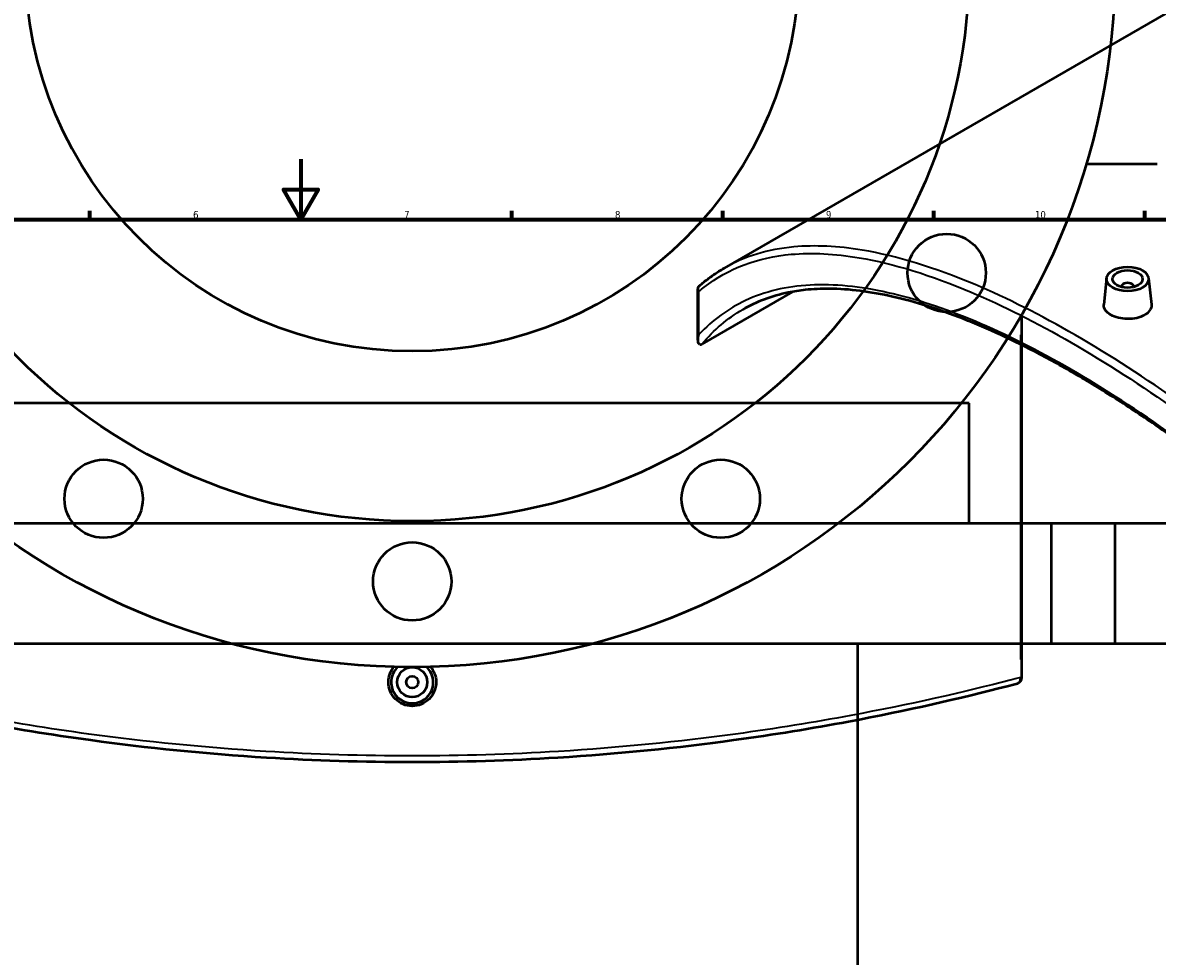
# Model space of a CAD drawing. Header units: millimetres. Extents: x -634 to 1175, y -305 to 962.
# Tile 9 of 13: x 328 to 705, y 329 to 639. Entities that reach past the tile are written whole.
import ezdxf

# ---------------------------------------------------------------- set-up
doc = ezdxf.new("R2010")
doc.units = ezdxf.units.MM
for name, color, linetype, lineweight in [('Border (ANSI)', 7, 'Continuous', 70), ('Dimension (ANSI)', 7, 'Continuous', 25), ('Visible (ANSI)', 7, 'Continuous', 50), ('Visible Narrow (ANSI)', 7, 'Continuous', 35)]:
    doc.layers.add(name, color=color, linetype=linetype, lineweight=lineweight)
doc.styles.add('Note Text (ANSI)', font='tahoma.ttf')
doc.dimstyles.new('Default - mm (ANSI)', dxfattribs={"dimtxt": 2.4, "dimasz": 2.5, "dimexe": 3.175, "dimexo": 1.6002, "dimgap": 0.8, "dimtad": 0, "dimtoh": 1, "dimdec": 0, "dimrnd": 1e-08, "dimzin": 4, "dimdsep": 46, "dimtxsty": 'Note Text (ANSI)', "dimcen": 0.09, "dimdle": 10, "dimclrd": 256, "dimclre": 256, "dimclrt": 5, "dimadec": 1, "dimazin": 1, "dimtfac": 1.27, "dimtofl": 0, "dimtmove": 0, "dimatfit": 3, "dimfxl": 1, "dimtolj": 1, "dimtzin": 4, "dimlwd": -1, "dimlwe": -1, "dimarcsym": 0})

# ---------------------------------------------------------------- blocks, each defined once
blk = doc.blocks.new('Borders Default Border')
at = {"layer": 'Border (ANSI)'}
for p, q in [((350.42, 574), (350.42, 576.8)), ((490.58, 574), (490.58, 576.8)), ((560.67, 574), (560.67, 576.8)), ((630.75, 574), (630.75, 576.8)), ((700.83, 574), (700.83, 576.8))]:
    blk.add_line(p, q, dxfattribs=at)
at = {"layer": 'Border (ANSI)', "flags": 128}
for points in [[(420.5, 594), (420.5, 574), (414.73, 584), (426.27, 584), (420.5, 574)], [(20, 20), (20, 574), (821, 574), (821, 20), (20, 20)]]:
    blk.add_lwpolyline(points, dxfattribs=at)
at = {"layer": 'Border (ANSI)', "color": 5, "true_color": 0x0000ff, "char_height": 2.4, "attachment_point": 7, "style": 'Note Text (ANSI)'}
for s, insert in [('6', (384.69, 574.35)), ('7', (454.8, 574.4)), ('8', (524.84, 574.35)), ('9', (594.92, 574.35)), ('10', (664.35, 574.35))]:
    blk.add_mtext(s, dxfattribs=dict(at, insert=insert))
blk = doc.blocks.new('*D7')
at = {"layer": 'Defpoints', "color": 0, "transparency": 16777216}
for p in [(411.08, 778.54), (503.89, 538.88)]:
    blk.add_point(p, dxfattribs=at)
at = {"layer": 'Dimension (ANSI)', "transparency": 16777216}
for p, q in [((443.06, 695.94), (411.98, 776.21)), ((439.9, 695.94), (443.06, 695.94))]:
    blk.add_line(p, q, dxfattribs=at)
blk.add_solid([(412.37, 776.36), (411.59, 776.06), (411.08, 778.54)], dxfattribs=at)
at = {"layer": 'Dimension (ANSI)', "color": 5, "transparency": 16777216, "insert": (431.34, 697.24), "char_height": 2.4, "attachment_point": 1, "style": 'Note Text (ANSI)'}
blk.add_mtext('\\A1;∅257', dxfattribs=at)
blk = doc.blocks.new('*D8')
at = {"layer": 'Defpoints', "color": 0, "transparency": 16777216}
for p in [(327.16, 852.46), (587.8, 464.96)]:
    blk.add_point(p, dxfattribs=at)
at = {"layer": 'Dimension (ANSI)', "transparency": 16777216}
for p, q in [((344.23, 827.1), (328.56, 850.39)), ((341.06, 827.1), (344.23, 827.1))]:
    blk.add_line(p, q, dxfattribs=at)
blk.add_solid([(328.91, 850.62), (328.21, 850.16), (327.16, 852.46)], dxfattribs=at)
at = {"layer": 'Dimension (ANSI)', "color": 5, "transparency": 16777216, "insert": (332.5, 828.39), "char_height": 2.4, "attachment_point": 1, "style": 'Note Text (ANSI)'}
blk.add_mtext('\\A1;∅467', dxfattribs=at)

msp = doc.modelspace()

# ---------------------------------------------------------------- linework, layer by layer
at = {"layer": 'Visible (ANSI)'}
for p, q in [((715.75, 647.09), (561.08, 557.79)), ((681.39, 592.46), (704.98, 592.46)), ((688.11, 554.45), (687.18, 545.77)), ((702.09, 554.45), (703.02, 545.78)), ((552.41, 533.91), (552.41, 550.93)), ((693.1, 551.75), (693.1, 551.55)), ((697.1, 551.75), (697.1, 551.55)), ((583.83, 549.97), (553.68, 532.57)), ((659.98, 421.75), (659.98, 542.45)), ((642.48, 512.94), (272.48, 512.94)), ((642.48, 472.94), (642.48, 512.94)), ((690.98, 472.94), (223.98, 472.94)), ((1136.88, 472.94), (669.88, 472.94)), ((669.88, 432.94), (669.88, 472.94)), ((690.98, 432.94), (690.98, 472.94)), ((690.98, 432.94), (223.98, 432.94)), ((605.48, 207.76), (605.48, 432.94)), ((1136.88, 432.94), (669.88, 432.94))]:
    msp.add_line(p, q, dxfattribs=at)
for centre, radius in [((457.48, 658.71), 233.5), ((457.48, 658.71), 185), ((457.48, 658.71), 128.5), ((635.02, 556.21), 13), ((354.98, 481.18), 13), ((559.98, 481.18), 13), ((457.48, 453.71), 13), ((457.48, 420.21), 5), ((457.48, 420.21), 2)]:
    msp.add_circle(centre, radius, dxfattribs=at)
for centre, radius, start, end in [((457.48, 420.21), 7, 133.8237, 46.1763), ((657.98, 421.75), 2, 284.799, 0)]:
    msp.add_arc(centre, radius, start, end, dxfattribs=at)
for major_axis in [(-7, 0), (5, 0)]:
    msp.add_ellipse((695.1, 554.2), major_axis=major_axis, ratio=0.57735, dxfattribs=at)
msp.add_ellipse((695.1, 551.75), major_axis=(-2, 0), ratio=0.57735, start_param=2.963882, end_param=6.460896, dxfattribs=at)
for points, knots in [([(552.87, 551.93), (553.39, 552.38), (553.91, 552.81), (554.96, 553.66), (555.49, 554.07), (556.58, 554.88), (557.12, 555.27), (558.23, 556.02), (558.79, 556.39), (559.93, 557.11), (560.5, 557.45), (561.08, 557.79)], [7.239315, 7.239315, 7.239315, 7.239315, 7.688628, 7.688628, 8.13794, 8.13794, 8.587253, 8.587253, 9.036566, 9.036566, 9.485879, 9.485879, 9.485879, 9.485879]), ([(552.69, 550.04), (552.68, 550.04), (552.68, 550.04), (552.59, 550.2), (552.52, 550.35), (552.43, 550.67), (552.41, 550.83), (552.42, 551.2), (552.48, 551.4), (552.66, 551.72), (552.76, 551.83), (552.87, 551.93)], [-0.2735175, -0.2735175, -0.2735175, -0.2735175, -0.2728423, -0.2728423, -0.2132588, -0.2132588, -0.1542255, -0.1542255, -0.074828, -0.074828, -0.0192971, -0.0192971, -0.0192971, -0.0192971]), ([(836.29, 371.5), (834.47, 374.29), (832.6, 377.08), (828.8, 382.62), (826.85, 385.37), (822.88, 390.86), (820.86, 393.59), (816.74, 399.01), (814.64, 401.71), (810.39, 407.05), (808.23, 409.7), (803.86, 414.96), (801.64, 417.57), (797.16, 422.72), (794.9, 425.28), (790.33, 430.33), (788.02, 432.83), (783.38, 437.76), (781.04, 440.19), (776.33, 445), (773.97, 447.37), (769.21, 452.05), (766.83, 454.35), (762.04, 458.89), (759.64, 461.12), (754.83, 465.52), (752.42, 467.68), (745.2, 474.04), (740.36, 478.15), (730.71, 486.05), (725.9, 489.84), (716.34, 497.11), (711.59, 500.59), (702.17, 507.21), (697.5, 510.35), (688.27, 516.31), (683.71, 519.13), (674.71, 524.42), (670.27, 526.9), (661.52, 531.51), (657.22, 533.65), (648.76, 537.57), (644.61, 539.35), (636.47, 542.55), (632.48, 543.97), (624.67, 546.42), (620.86, 547.46), (613.43, 549.15), (609.81, 549.8), (602.77, 550.69), (599.35, 550.93), (593.29, 550.98), (590.61, 550.85), (586.08, 550.36), (584.2, 550.07), (579.61, 549.13), (576.98, 548.37), (571.95, 546.49), (569.55, 545.36), (567.27, 544.04)], [8.553765, 8.553765, 8.553765, 8.553765, 9.580567, 9.580567, 10.610135, 10.610135, 11.641445, 11.641445, 12.673432, 12.673432, 13.705017, 13.705017, 14.735141, 14.735141, 15.762814, 15.762814, 16.787147, 16.787147, 17.807375, 17.807375, 18.822864, 18.822864, 19.833122, 19.833122, 20.837802, 20.837802, 21.836695, 21.836695, 23.822765, 23.822765, 25.785915, 25.785915, 27.728597, 27.728597, 29.654875, 29.654875, 31.56982, 31.56982, 33.478965, 33.478965, 35.387909, 35.387909, 37.302212, 37.302212, 39.22725, 39.22725, 41.168131, 41.168131, 43.129901, 43.129901, 45.11824, 45.11824, 46.797672, 46.797672, 48.057245, 48.057245, 49.946606, 49.946606, 51.835967, 51.835967, 51.835967, 51.835967]), ([(700.71, 542.2), (700.01, 541.8), (699.12, 541.45), (697.16, 541), (696.1, 540.9), (694.11, 540.93), (693.05, 541.06), (691.09, 541.54), (690.2, 541.9), (688.79, 542.71), (688.18, 543.22), (687.37, 544.33), (687.17, 544.93), (687.17, 545.59), (687.17, 545.68), (687.18, 545.77)], [0, 0, 0, 0, 0.298874, 0.298874, 0.597747, 0.597747, 0.896532, 0.896532, 1.195316, 1.195316, 1.4941, 1.4941, 1.792885, 1.792885, 1.8413, 1.8413, 1.8413, 1.8413]), ([(703.02, 545.78), (703.03, 545.69), (703.03, 545.59), (703.04, 544.91), (702.84, 544.28), (702.03, 543.13), (701.42, 542.61), (700.71, 542.2)], [4.134705, 4.134705, 4.134705, 4.134705, 4.1835165, 4.1835165, 4.4823902, 4.4823902, 4.7812639, 4.7812639, 4.7812639, 4.7812639]), ([(553, 532.48), (552.9, 532.51), (552.81, 532.57), (552.62, 532.77), (552.53, 532.98), (552.35, 533.85), (552.42, 534.73), (552.68, 535.71), (552.68, 535.71), (552.69, 535.71)], [-0.7949308, -0.7949308, -0.7949308, -0.7949308, -0.6897365, -0.6897365, -0.4783066, -0.4783066, 0, 0, 0.0019303, 0.0019303, 0.0019303, 0.0019303]), ([(553, 532.48), (553.07, 532.45), (553.14, 532.44), (553.3, 532.44), (553.37, 532.45), (553.53, 532.49), (553.61, 532.52), (553.68, 532.57)], [0.4337126, 0.4337126, 0.4337126, 0.4337126, 0.4787403, 0.4787403, 0.5212938, 0.5212938, 0.561123, 0.561123, 0.561123, 0.561123]), ([(465.42, 420.21), (465.42, 419.22), (465.22, 418.15), (464.41, 416.2), (463.8, 415.31), (462.39, 413.9), (461.5, 413.29), (459.54, 412.48), (458.48, 412.29), (456.49, 412.29), (455.42, 412.48), (453.47, 413.29), (452.58, 413.9), (451.17, 415.31), (450.56, 416.2), (449.74, 418.15), (449.55, 419.22), (449.55, 421.21), (449.74, 422.27), (450.46, 423.99), (450.89, 424.69), (451.39, 425.29)], [0, 0, 0, 0, 0.298874, 0.298874, 0.597747, 0.597747, 0.896532, 0.896532, 1.195316, 1.195316, 1.4941, 1.4941, 1.792885, 1.792885, 2.091758, 2.091758, 2.390632, 2.390632, 2.689506, 2.689506, 2.917756, 2.917756, 2.917756, 2.917756]), ([(463.58, 425.29), (464.08, 424.69), (464.51, 423.99), (465.22, 422.27), (465.42, 421.21), (465.42, 420.21)], [4.2541394, 4.2541394, 4.2541394, 4.2541394, 4.4823902, 4.4823902, 4.7812639, 4.7812639, 4.7812639, 4.7812639]), ([(256.47, 419.82), (257.59, 419.52), (258.72, 419.23), (275.29, 414.93), (293.03, 410.83), (324.62, 404.91), (337.37, 402.82), (369.28, 398.45), (388.94, 396.44), (425.03, 394.22), (441.26, 393.71), (457.48, 393.71), (473.71, 393.71), (489.94, 394.22), (526.02, 396.44), (545.69, 398.45), (577.59, 402.82), (590.34, 404.91), (621.93, 410.83), (639.68, 414.93), (656.25, 419.23), (657.38, 419.52), (658.49, 419.82)], [7.309587, 7.309587, 7.309587, 7.309587, 7.833525, 7.833525, 14.910031, 14.910031, 19.2862, 19.2862, 25.434184, 25.434184, 30.289948, 30.289948, 30.289948, 35.145711, 35.145711, 41.293692, 41.293692, 45.669863, 45.669863, 52.746351, 52.746351, 53.270308, 53.270308, 53.270308, 53.270308])]:
    msp.add_open_spline(points, degree=3, knots=knots, dxfattribs=at)
at = {"layer": 'Visible Narrow (ANSI)'}
for p, q in [((552.69, 535.71), (552.69, 550.04)), ((659.51, 535.64), (659.51, 427.75)), ((659.55, 421.75), (659.98, 421.75))]:
    msp.add_line(p, q, dxfattribs=at)
msp.add_ellipse((657.98, 421.75), major_axis=(0.51, -1.93), ratio=0.751453, start_param=0.068741, end_param=1.306075, dxfattribs=at)
for points, knots in [([(839.04, 387.35), (838.04, 388.77), (837.03, 390.18), (822.22, 410.63), (806.72, 428.88), (780.1, 456.49), (769.56, 466.58), (743.8, 489.49), (728.41, 501.77), (701.2, 521.2), (689.31, 528.88), (677.78, 535.54), (666.25, 542.2), (655.07, 547.83), (630.99, 558.01), (618.43, 561.88), (598.84, 565.14), (591.26, 565.51), (575.62, 564.07), (567.89, 561.72), (561.08, 557.79)], [-53.270308, -53.270308, -53.270308, -53.270308, -52.746351, -52.746351, -45.669863, -45.669863, -41.293692, -41.293692, -35.145711, -35.145711, -30.289948, -30.289948, -30.289948, -25.434184, -25.434184, -19.2862, -19.2862, -14.910031, -14.910031, -9.485879, -9.485879, -9.485879, -9.485879]), ([(552.69, 550.04), (553.27, 550.54), (553.86, 551.02), (562.53, 557.78), (572.18, 561.41), (590.34, 563.02), (597.87, 562.63), (617.34, 559.34), (629.83, 555.48), (653.77, 545.32), (664.89, 539.72), (676.36, 533.09), (687.84, 526.47), (699.67, 518.82), (726.76, 499.51), (742.08, 487.32), (767.73, 464.56), (778.23, 454.54), (804.75, 427.13), (820.19, 409.02), (834.95, 388.73), (835.96, 387.32), (836.96, 385.92)], [7.309587, 7.309587, 7.309587, 7.309587, 7.833525, 7.833525, 14.910031, 14.910031, 19.2862, 19.2862, 25.434184, 25.434184, 30.289948, 30.289948, 30.289948, 35.145711, 35.145711, 41.293692, 41.293692, 45.669863, 45.669863, 52.746351, 52.746351, 53.270308, 53.270308, 53.270308, 53.270308]), ([(836.96, 371.59), (829.14, 383.57), (820.57, 395.29), (801.34, 419.14), (790.57, 431.19), (768.16, 454.1), (756.52, 464.95), (733.3, 484.84), (721.73, 493.92), (698.78, 510.37), (687.4, 517.74), (676.36, 524.11), (665.32, 530.48), (654.62, 535.87), (634.23, 544.44), (624.56, 547.63), (606.2, 551.75), (597.55, 552.6), (581.75, 551.75), (574.6, 550.05), (562.41, 544.34), (557.24, 540.55), (552.69, 535.71)], [8.553765, 8.553765, 8.553765, 8.553765, 12.928086, 12.928086, 17.749068, 17.749068, 22.570056, 22.570056, 27.242041, 27.242041, 31.914031, 31.914031, 31.914031, 36.58602, 36.58602, 41.258005, 41.258005, 46.078993, 46.078993, 50.899975, 50.899975, 55.274305, 55.274305, 55.274305, 55.274305]), ([(659.51, 421.75), (658.39, 421.46), (657.25, 421.16), (640.59, 416.87), (622.76, 412.79), (591.01, 406.88), (578.2, 404.79), (546.14, 400.43), (526.37, 398.44), (490.1, 396.22), (473.79, 395.71), (457.48, 395.71), (441.17, 395.71), (424.87, 396.22), (388.6, 398.44), (368.83, 400.43), (336.77, 404.79), (323.95, 406.88), (292.2, 412.79), (274.37, 416.87), (257.55, 421.2), (256.26, 421.54), (254.98, 421.88)], [-53.270308, -53.270308, -53.270308, -53.270308, -52.746351, -52.746351, -45.669863, -45.669863, -41.293692, -41.293692, -35.145711, -35.145711, -30.289948, -30.289948, -30.289948, -25.434184, -25.434184, -19.2862, -19.2862, -14.910031, -14.910031, -7.833525, -7.833525, -7.235521, -7.235521, -7.235521, -7.235521])]:
    msp.add_open_spline(points, degree=3, knots=knots, dxfattribs=at)
msp.add_open_spline([(553.68, 532.57), (557.68, 537.29), (562.21, 541.12), (567.27, 544.04)], degree=3, dxfattribs=at)

# ---------------------------------------------------------------- block references
msp.add_blockref('Borders Default Border', (0, 0))

# ---------------------------------------------------------------- dimensions: what is measured, and where the dimension line sits
at = {"layer": 'Dimension (ANSI)'}
for p1, p2, picture, middle in [((587.8, 464.96), (327.16, 852.46), '*D8', (336.38, 827.1)), ((503.89, 538.88), (411.08, 778.54), '*D7', (435.22, 695.94))]:
    dim = msp.add_diameter_dim_2p(p1=p1, p2=p2, dimstyle='Default - mm (ANSI)', override={"dimgap": 0.8, "dimtih": 1, "dimdec": 0, "dimlfac": 1, "dimtol": 0, "dimlim": 0, "dimtp": 0, "dimtm": 0, "dimtdec": 2}, dxfattribs=at)
    dim.commit()
    dim.dimension.update_dxf_attribs({"geometry": picture, "text_midpoint": middle, "dimtype": 163})

doc.saveas('drawing.dxf')
